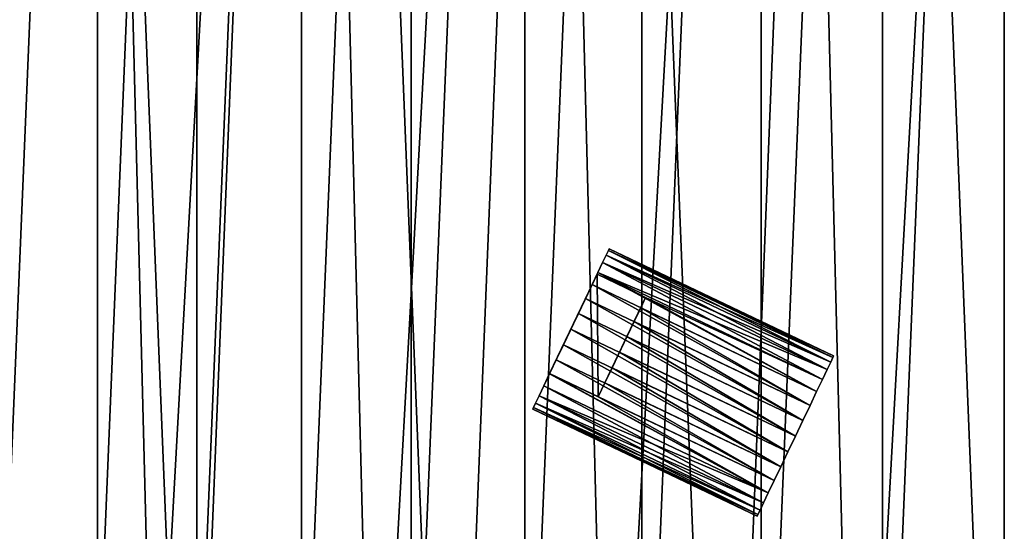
# Model space of a CAD drawing. Header units: millimetres. Extents: x 70 to 909, y -420 to 420.
# Tile 3 of 15: x 268 to 489, y -221 to -106. Entities that reach past the tile are written whole.
import ezdxf

# ---------------------------------------------------------------- set-up
doc = ezdxf.new("R2010")
doc.units = ezdxf.units.MM
doc.header["$LTSCALE"] = 25.4
doc.layers.get('0').update_dxf_attribs({"true_color": 0xff5454})

# ---------------------------------------------------------------- blocks, each defined once
blk = doc.blocks.new('MIST-8944.STL')
at = {"color": 7, "true_color": 0xffffff}
mesh = blk.add_polyface(dxfattribs=at)
corners = [(97.16, -47.61, 1.61), (102.27, 79.01, 1.61), (94.6, 15.91, 1.61), (109.88, -109.9, 1.61), (119.95, 140.07, 1.61), (132.42, -169.33, 1.61), (147.2, 197.5, 1.61), (164.21, -224.39, 1.61), (183.32, 249.82, 1.61), (204.41, -273.63, 1.61), (227.35, 295.66, 1.61), (251.99, -315.78, 1.61), (278.17, 333.85, 1.61), (305.72, -349.76, 1.61), (334.46, 363.39, 1.61), (364.2, -374.67, 1.61), (394.75, 383.52, 1.61), (425.92, -389.88, 1.61), (457.5, 393.72, 1.61), (489.28, -395, 1.61), (521.07, 393.72, 1.61), (552.65, -389.88, 1.61), (583.81, 383.52, 1.61), (614.37, -374.67, 1.61), (644.11, 363.39, 1.61), (672.85, -349.76, 1.61), (700.4, 333.85, 1.61), (726.58, -315.78, 1.61), (751.22, 295.66, 1.61), (774.16, -273.63, 1.61), (795.25, 249.82, 1.61), (814.36, -224.39, 1.61), (831.36, 197.5, 1.61), (846.15, -169.33, 1.61), (858.62, 140.07, 1.61), (868.69, -109.9, 1.61), (876.3, 79.01, 1.61), (881.4, -47.61, 1.61), (883.96, 15.91, 1.61)]
mesh.append_faces([[corners[k] for k in face] for face in [(0, 1, 2), (36, 37, 38)]], dxfattribs={"vtx0": -1, "color": 7})
mesh.append_faces([[corners[k] for k in face] for face in [(1, 3, 4), (4, 5, 6), (6, 7, 8), (8, 9, 10), (10, 11, 12), (12, 13, 14), (14, 15, 16), (16, 17, 18), (18, 19, 20), (20, 21, 22), (22, 23, 24), (24, 25, 26), (26, 27, 28), (28, 29, 30), (30, 31, 32), (32, 33, 34), (34, 35, 36)]], dxfattribs={"vtx0": -1, "vtx1": -1, "color": 7})
mesh.append_faces([[corners[k] for k in face] for face in [(1, 0, 3), (4, 3, 5), (6, 5, 7), (8, 7, 9), (10, 9, 11), (12, 11, 13), (14, 13, 15), (16, 15, 17), (18, 17, 19), (20, 19, 21), (22, 21, 23), (24, 23, 25), (26, 25, 27), (28, 27, 29), (30, 29, 31), (32, 31, 33), (34, 33, 35), (36, 35, 37)]], dxfattribs={"vtx0": -1, "vtx2": -1, "color": 7})
mesh = blk.add_polyface(dxfattribs=at)
corners = [(142.5, 47.34, 162.11), (143.9, 28.62, 162.11), (142.71, 0, 162.11), (147.44, 57.04, 162.11), (154.58, 102.35, 162.11), (153.32, 85.08, 162.11), (161.49, 112.53, 162.11), (175.34, 154.72, 162.11), (171.9, 139.22, 162.11), (184.48, 164.95, 162.11), (204.22, 203.07, 162.11), (199.14, 189.56, 162.11), (215.79, 212.87, 162.11), (240.49, 246.17, 162.11), (234.3, 234.73, 162.11), (254.56, 254.98, 162.11), (283.2, 282.89, 162.11), (276.41, 273.49, 162.11), (299.73, 290.14, 162.11), (331.25, 312.29, 162.11), (324.33, 304.8, 162.11), (350.07, 317.38, 162.11), (383.39, 333.6, 162.11), (376.75, 327.79, 162.11), (404.2, 335.97, 162.11), (438.27, 346.26, 162.11), (432.24, 341.85, 162.11), (460.66, 345.39, 162.11), (494.48, 349.96, 162.11), (489.28, 346.57, 162.11), (517.9, 345.39, 162.11), (550.55, 344.6, 162.11), (546.33, 341.85, 162.11), (574.36, 335.97, 162.11), (605.03, 330.31, 162.11), (601.81, 327.8, 162.11), (628.5, 317.38, 162.11), (656.52, 307.46, 162.11), (654.23, 304.8, 162.11), (678.84, 290.14, 162.11), (703.67, 276.66, 162.11), (702.15, 273.5, 162.11), (724.01, 254.98, 162.11), (745.27, 238.68, 162.11), (744.27, 234.73, 162.11), (762.78, 212.87, 162.11), (780.25, 194.53, 162.11), (779.42, 189.56, 162.11), (794.09, 164.95, 162.11), (807.68, 145.34, 162.11), (806.67, 139.22, 162.11), (817.08, 112.53, 162.11), (826.87, 92.38, 162.11), (825.25, 85.08, 162.11), (831.13, 57.05, 162.11), (837.32, 37.03, 162.11), (834.67, 28.62, 162.11), (835.86, 0, 162.11), (139.4, -8.9, 162.11), (145.36, -64.91, 162.11), (143.9, -28.62, 162.11), (147.44, -57.05, 162.11), (160.22, -119.24, 162.11), (153.32, -85.08, 162.11), (161.49, -112.53, 162.11), (183.61, -170.48, 162.11), (171.9, -139.22, 162.11), (184.48, -164.95, 162.11), (214.92, -217.31, 162.11), (199.15, -189.56, 162.11), (215.79, -212.87, 162.11), (253.33, -258.51, 162.11), (234.3, -234.73, 162.11), (254.56, -254.98, 162.11), (297.85, -293.01, 162.11), (276.42, -273.5, 162.11), (299.73, -290.14, 162.11), (347.33, -319.92, 162.11), (324.34, -304.8, 162.11), (350.07, -317.38, 162.11), (400.49, -338.55, 162.11), (376.75, -327.8, 162.11), (404.21, -335.97, 162.11), (455.95, -348.41, 162.11), (432.24, -341.85, 162.11), (460.67, -345.39, 162.11), (512.27, -349.24, 162.11), (489.29, -346.57, 162.11), (517.91, -345.39, 162.11), (567.99, -341.03, 162.11), (546.33, -341.85, 162.11), (574.36, -335.97, 162.11), (621.68, -323.99, 162.11), (601.82, -327.79, 162.11), (628.5, -317.38, 162.11), (671.94, -298.56, 162.11), (654.24, -304.8, 162.11), (678.84, -290.14, 162.11), (717.47, -265.39, 162.11), (702.16, -273.49, 162.11), (724.01, -254.98, 162.11), (757.08, -225.35, 162.11), (744.27, -234.73, 162.11), (762.78, -212.87, 162.11), (789.76, -179.48, 162.11), (779.42, -189.56, 162.11), (794.09, -164.95, 162.11), (814.66, -128.95, 162.11), (806.67, -139.22, 162.11), (817.08, -112.53, 162.11), (831.13, -75.09, 162.11), (825.25, -85.08, 162.11), (831.13, -57.04, 162.11), (834.67, -28.62, 162.11), (838.75, -19.28, 162.11)]
mesh.append_faces([[corners[k] for k in face] for face in [(1, 0, 3), (3, 4, 5), (5, 4, 6), (6, 7, 8), (8, 7, 9), (9, 10, 11), (11, 10, 12), (12, 13, 14), (14, 13, 15), (15, 16, 17), (17, 16, 18), (18, 19, 20), (20, 19, 21), (21, 22, 23), (23, 22, 24), (24, 25, 26), (26, 25, 27), (27, 28, 29), (29, 28, 30), (30, 31, 32), (32, 31, 33), (33, 34, 35), (35, 34, 36), (36, 37, 38), (38, 37, 39), (39, 40, 41), (41, 40, 42), (42, 43, 44), (44, 43, 45), (45, 46, 47), (47, 46, 48), (48, 49, 50), (50, 49, 51), (51, 52, 53), (53, 52, 54), (54, 55, 56), (56, 55, 57), (58, 2, 59), (59, 61, 62), (62, 64, 65), (65, 67, 68), (68, 70, 71), (71, 73, 74), (74, 76, 77), (77, 79, 80), (80, 82, 83), (83, 85, 86), (86, 88, 89), (89, 91, 92), (92, 94, 95), (95, 97, 98), (98, 100, 101), (101, 103, 104), (104, 106, 107), (107, 109, 110), (110, 113, 114), (114, 57, 55)]], dxfattribs={"vtx0": -1, "vtx1": -1, "color": 7})
mesh.append_faces([[corners[k] for k in face] for face in [(0, 1, 2), (3, 0, 4), (6, 4, 7), (9, 7, 10), (12, 10, 13), (15, 13, 16), (18, 16, 19), (21, 19, 22), (24, 22, 25), (27, 25, 28), (30, 28, 31), (33, 31, 34), (36, 34, 37), (39, 37, 40), (42, 40, 43), (45, 43, 46), (48, 46, 49), (51, 49, 52), (54, 52, 55), (2, 58, 0), (59, 2, 60), (59, 60, 61), (62, 61, 63), (62, 63, 64), (65, 64, 66), (65, 66, 67), (68, 67, 69), (68, 69, 70), (71, 70, 72), (71, 72, 73), (74, 73, 75), (74, 75, 76), (77, 76, 78), (77, 78, 79), (80, 79, 81), (80, 81, 82), (83, 82, 84), (83, 84, 85), (86, 85, 87), (86, 87, 88), (89, 88, 90), (89, 90, 91), (92, 91, 93), (92, 93, 94), (95, 94, 96), (95, 96, 97), (98, 97, 99), (98, 99, 100), (101, 100, 102), (101, 102, 103), (104, 103, 105), (104, 105, 106), (107, 106, 108), (107, 108, 109), (110, 109, 111), (110, 111, 112), (110, 112, 113), (114, 113, 57)]], dxfattribs={"vtx0": -1, "vtx2": -1, "color": 7})
mesh = blk.add_polyface(dxfattribs=at)
corners = [(145.36, -64.91, 162.9), (142.5, 47.34, 162.9), (139.4, -8.9, 162.9), (154.58, 102.35, 162.9), (160.22, -119.24, 162.9), (175.34, 154.72, 162.9), (183.61, -170.48, 162.9), (204.22, 203.07, 162.9), (214.92, -217.31, 162.9), (240.49, 246.17, 162.9), (253.33, -258.51, 162.9), (283.2, 282.89, 162.9), (297.85, -293.01, 162.9), (331.25, 312.29, 162.9), (347.33, -319.92, 162.9), (383.39, 333.6, 162.9), (400.49, -338.55, 162.9), (438.27, 346.26, 162.9), (455.95, -348.41, 162.9), (494.48, 349.96, 162.9), (512.27, -349.24, 162.9), (550.55, 344.6, 162.9), (567.99, -341.03, 162.9), (605.03, 330.31, 162.9), (621.68, -323.99, 162.9), (656.52, 307.46, 162.9), (671.94, -298.56, 162.9), (703.67, 276.66, 162.9), (717.47, -265.39, 162.9), (745.27, 238.68, 162.9), (757.08, -225.35, 162.9), (780.25, 194.53, 162.9), (789.76, -179.48, 162.9), (807.68, 145.34, 162.9), (814.66, -128.95, 162.9), (826.87, 92.38, 162.9), (831.13, -75.09, 162.9), (837.32, 37.03, 162.9), (838.75, -19.28, 162.9)]
mesh.append_faces([[corners[k] for k in face] for face in [(0, 1, 2), (37, 36, 38)]], dxfattribs={"vtx0": -1, "color": 7})
mesh.append_faces([[corners[k] for k in face] for face in [(1, 0, 3), (3, 4, 5), (5, 6, 7), (7, 8, 9), (9, 10, 11), (11, 12, 13), (13, 14, 15), (15, 16, 17), (17, 18, 19), (19, 20, 21), (21, 22, 23), (23, 24, 25), (25, 26, 27), (27, 28, 29), (29, 30, 31), (31, 32, 33), (33, 34, 35), (35, 36, 37)]], dxfattribs={"vtx0": -1, "vtx1": -1, "color": 7})
mesh.append_faces([[corners[k] for k in face] for face in [(3, 0, 4), (5, 4, 6), (7, 6, 8), (9, 8, 10), (11, 10, 12), (13, 12, 14), (15, 14, 16), (17, 16, 18), (19, 18, 20), (21, 20, 22), (23, 22, 24), (25, 24, 26), (27, 26, 28), (29, 28, 30), (31, 30, 32), (33, 32, 34), (35, 34, 36)]], dxfattribs={"vtx0": -1, "vtx2": -1, "color": 7})
mesh = blk.add_polyface(dxfattribs=at)
corners = [(157.95, 27.45, 154.11), (157.95, -27.46, 154.11), (156.81, 0, 154.11), (161.34, 54.72, 154.11), (161.35, -54.73, 154.11), (166.98, 81.62, 154.11), (166.98, -81.62, 154.11), (174.82, 107.95, 154.11), (174.83, -107.96, 154.11), (184.81, 133.55, 154.11), (184.81, -133.55, 154.11), (196.88, 158.24, 154.11), (196.88, -158.24, 154.11), (210.95, 181.84, 154.11), (210.95, -181.85, 154.11), (226.91, 204.21, 154.11), (226.92, -204.21, 154.11), (244.67, 225.18, 154.11), (244.68, -225.18, 154.11), (264.1, 244.61, 154.11), (264.11, -244.61, 154.11), (285.07, 262.37, 154.11), (285.08, -262.37, 154.11), (307.44, 278.34, 154.11), (307.44, -278.34, 154.11), (331.04, 292.4, 154.11), (331.05, -292.4, 154.11), (355.73, 304.47, 154.11), (355.73, -304.47, 154.11), (381.33, 314.46, 154.11), (381.33, -314.46, 154.11), (407.67, 322.3, 154.11), (407.67, -322.3, 154.11), (434.56, 327.94, 154.11), (434.56, -327.94, 154.11), (461.83, 331.34, 154.11), (461.83, -331.34, 154.11), (489.28, 332.47, 154.11), (489.29, -332.47, 154.11), (516.74, 331.34, 154.11), (516.74, -331.34, 154.11), (544.01, 327.94, 154.11), (544.01, -327.94, 154.11), (570.9, 322.3, 154.11), (570.9, -322.3, 154.11), (597.24, 314.46, 154.11), (597.24, -314.46, 154.11), (622.84, 304.47, 154.11), (622.84, -304.47, 154.11), (647.52, 292.4, 154.11), (647.53, -292.4, 154.11), (671.13, 278.34, 154.11), (671.13, -278.34, 154.11), (693.49, 262.37, 154.11), (693.5, -262.37, 154.11), (714.46, 244.61, 154.11), (714.46, -244.61, 154.11), (733.89, 225.18, 154.11), (733.89, -225.18, 154.11), (751.65, 204.21, 154.11), (751.65, -204.21, 154.11), (767.62, 181.85, 154.11), (767.62, -181.84, 154.11), (781.69, 158.24, 154.11), (781.69, -158.24, 154.11), (793.75, 133.55, 154.11), (793.76, -133.55, 154.11), (803.74, 107.96, 154.11), (803.74, -107.95, 154.11), (811.58, 81.62, 154.11), (811.59, -81.62, 154.11), (817.22, 54.73, 154.11), (817.22, -54.72, 154.11), (820.62, 27.46, 154.11), (820.62, -27.45, 154.11), (821.76, 0, 154.11)]
mesh.append_faces([[corners[k] for k in face] for face in [(0, 1, 2), (74, 73, 75)]], dxfattribs={"vtx0": -1, "color": 7})
mesh.append_faces([[corners[k] for k in face] for face in [(1, 3, 4), (4, 5, 6), (6, 7, 8), (8, 9, 10), (10, 11, 12), (12, 13, 14), (14, 15, 16), (16, 17, 18), (18, 19, 20), (20, 21, 22), (22, 23, 24), (24, 25, 26), (26, 27, 28), (28, 29, 30), (30, 31, 32), (32, 33, 34), (34, 35, 36), (36, 37, 38), (38, 39, 40), (40, 41, 42), (42, 43, 44), (44, 45, 46), (46, 47, 48), (48, 49, 50), (50, 51, 52), (52, 53, 54), (54, 55, 56), (56, 57, 58), (58, 59, 60), (60, 61, 62), (62, 63, 64), (64, 65, 66), (66, 67, 68), (68, 69, 70), (70, 71, 72), (72, 73, 74)]], dxfattribs={"vtx0": -1, "vtx1": -1, "color": 7})
mesh.append_faces([[corners[k] for k in face] for face in [(1, 0, 3), (4, 3, 5), (6, 5, 7), (8, 7, 9), (10, 9, 11), (12, 11, 13), (14, 13, 15), (16, 15, 17), (18, 17, 19), (20, 19, 21), (22, 21, 23), (24, 23, 25), (26, 25, 27), (28, 27, 29), (30, 29, 31), (32, 31, 33), (34, 33, 35), (36, 35, 37), (38, 37, 39), (40, 39, 41), (42, 41, 43), (44, 43, 45), (46, 45, 47), (48, 47, 49), (50, 49, 51), (52, 51, 53), (54, 53, 55), (56, 55, 57), (58, 57, 59), (60, 59, 61), (62, 61, 63), (64, 63, 65), (66, 65, 67), (68, 67, 69), (70, 69, 71), (72, 71, 73)]], dxfattribs={"vtx0": -1, "vtx2": -1, "color": 7})
at = {"color": 0}
mesh = blk.add_polyface(dxfattribs=at)
corners = [(397.59, -163.04, 111.6), (386.89, -185.47, 100.21), (386.89, -185.47, 111.6), (386.91, -185.42, 66.99), (388.4, -182.3, 65.14), (390.02, -178.91, 64.01), (391.7, -175.39, 63.62), (393.38, -171.87, 64.01), (394.99, -168.48, 65.14), (396.48, -165.36, 66.99), (397.59, -163.04, 98.21), (397.78, -162.63, 69.48), (397.78, -162.63, 97.76), (398.85, -160.38, 94.73), (398.85, -160.38, 72.51), (399.65, -158.71, 91.28), (399.65, -158.71, 75.97), (400.14, -157.69, 87.52), (400.14, -157.69, 79.72), (400.31, -157.34, 83.62), (383.25, -193.1, 87.52), (383.25, -193.1, 79.72), (383.09, -193.44, 83.62), (383.74, -192.07, 91.28), (383.74, -192.07, 75.97), (384.54, -190.4, 94.73), (384.54, -190.4, 72.51), (385.61, -188.15, 97.76), (385.61, -188.15, 69.48)]
mesh.append_faces([[corners[k] for k in face] for face in [(0, 1, 2), (18, 17, 19), (20, 21, 22)]], dxfattribs={"vtx0": -1, "color": 0})
mesh.append_faces([[corners[k] for k in face] for face in [(3, 0, 4), (4, 0, 5), (5, 0, 6), (6, 0, 7), (7, 0, 8), (8, 0, 9), (9, 10, 11), (11, 13, 14), (14, 15, 16), (16, 17, 18), (21, 23, 24), (24, 25, 26), (26, 27, 28), (28, 1, 3)]], dxfattribs={"vtx0": -1, "vtx1": -1, "color": 0})
mesh.append_faces([[corners[k] for k in face] for face in [(1, 0, 3)]], dxfattribs={"vtx0": -1, "vtx1": -1, "vtx2": -1, "color": 0})
mesh.append_faces([[corners[k] for k in face] for face in [(9, 0, 10), (11, 10, 12), (11, 12, 13), (14, 13, 15), (16, 15, 17), (21, 20, 23), (24, 23, 25), (26, 25, 27), (28, 27, 1)]], dxfattribs={"vtx0": -1, "vtx2": -1, "color": 0})
mesh = blk.add_polyface(dxfattribs=at)
corners = [(400.14, -157.69, 87.52), (450.85, -181.45, 83.62), (400.31, -157.34, 83.62), (450.69, -181.79, 87.52)]
mesh.append_faces([[corners[k] for k in face] for face in [(0, 1, 2), (1, 0, 3)]], dxfattribs={"vtx0": -1, "color": 0})
mesh = blk.add_polyface(dxfattribs=at)
corners = [(400.31, -157.34, 83.62), (450.69, -181.79, 79.72), (400.14, -157.69, 79.72), (450.85, -181.45, 83.62)]
mesh.append_faces([[corners[k] for k in face] for face in [(0, 1, 2), (1, 0, 3)]], dxfattribs={"vtx0": -1, "color": 0})
mesh = blk.add_polyface(dxfattribs=at)
corners = [(398.85, -160.38, 94.73), (450.2, -182.82, 91.28), (399.65, -158.71, 91.28), (449.4, -184.49, 94.73)]
mesh.append_faces([[corners[k] for k in face] for face in [(0, 1, 2), (1, 0, 3)]], dxfattribs={"vtx0": -1, "color": 0})
mesh = blk.add_polyface(dxfattribs=at)
corners = [(399.65, -158.71, 75.97), (449.4, -184.49, 72.51), (398.85, -160.38, 72.51), (450.2, -182.82, 75.97)]
mesh.append_faces([[corners[k] for k in face] for face in [(0, 1, 2), (1, 0, 3)]], dxfattribs={"vtx0": -1, "color": 0})
mesh = blk.add_polyface(dxfattribs=at)
corners = [(399.65, -158.71, 91.28), (450.69, -181.79, 87.52), (400.14, -157.69, 87.52), (450.2, -182.82, 91.28)]
mesh.append_faces([[corners[k] for k in face] for face in [(0, 1, 2), (1, 0, 3)]], dxfattribs={"vtx0": -1, "color": 0})
mesh = blk.add_polyface(dxfattribs=at)
corners = [(400.14, -157.69, 79.72), (450.2, -182.82, 75.97), (399.65, -158.71, 75.97), (450.69, -181.79, 79.72)]
mesh.append_faces([[corners[k] for k in face] for face in [(0, 1, 2), (1, 0, 3)]], dxfattribs={"vtx0": -1, "color": 0})
mesh = blk.add_polyface(dxfattribs=at)
corners = [(397.78, -162.63, 97.76), (449.4, -184.49, 94.73), (398.85, -160.38, 94.73), (448.33, -186.73, 97.76)]
mesh.append_faces([[corners[k] for k in face] for face in [(0, 1, 2), (1, 0, 3)]], dxfattribs={"vtx0": -1, "color": 0})
mesh = blk.add_polyface(dxfattribs=at)
corners = [(398.85, -160.38, 72.51), (448.33, -186.73, 69.48), (397.78, -162.63, 69.48), (449.4, -184.49, 72.51)]
mesh.append_faces([[corners[k] for k in face] for face in [(0, 1, 2), (1, 0, 3)]], dxfattribs={"vtx0": -1, "color": 0})
mesh = blk.add_polyface(dxfattribs=at)
corners = [(397.83, -190.69, 111.6), (397.59, -163.04, 111.6), (386.89, -185.47, 111.6), (408.53, -168.26, 111.6)]
mesh.append_faces([[corners[k] for k in face] for face in [(0, 1, 2), (1, 0, 3)]], dxfattribs={"vtx0": -1, "color": 0})
mesh = blk.add_polyface(dxfattribs=at)
corners = [(397.78, -162.63, 69.48), (447.02, -189.47, 66.99), (396.48, -165.36, 66.99), (448.33, -186.73, 69.48)]
mesh.append_faces([[corners[k] for k in face] for face in [(0, 1, 2), (1, 0, 3)]], dxfattribs={"vtx0": -1, "color": 0})
mesh = blk.add_polyface(dxfattribs=at)
corners = [(408.53, -168.26, 98.21), (397.78, -162.63, 97.76), (397.59, -163.04, 98.21), (448.33, -186.73, 97.76)]
mesh.append_faces([[corners[k] for k in face] for face in [(0, 1, 2), (1, 0, 3)]], dxfattribs={"vtx0": -1, "color": 0})
mesh = blk.add_polyface(dxfattribs=at)
corners = [(397.59, -163.04, 111.6), (408.53, -168.26, 98.21), (397.59, -163.04, 98.21), (408.53, -168.26, 111.6)]
mesh.append_faces([[corners[k] for k in face] for face in [(0, 1, 2), (1, 0, 3)]], dxfattribs={"vtx0": -1, "color": 0})
mesh = blk.add_polyface(dxfattribs=at)
corners = [(396.48, -165.36, 66.99), (445.54, -192.59, 65.14), (394.99, -168.48, 65.14), (447.02, -189.47, 66.99)]
mesh.append_faces([[corners[k] for k in face] for face in [(0, 1, 2), (1, 0, 3)]], dxfattribs={"vtx0": -1, "color": 0})
mesh = blk.add_polyface(dxfattribs=at)
corners = [(394.99, -168.48, 65.14), (443.92, -195.98, 64.01), (393.38, -171.87, 64.01), (445.54, -192.59, 65.14)]
mesh.append_faces([[corners[k] for k in face] for face in [(0, 1, 2), (1, 0, 3)]], dxfattribs={"vtx0": -1, "color": 0})
mesh = blk.add_polyface(dxfattribs=at)
corners = [(397.86, -190.64, 100.25), (397.83, -190.69, 111.6), (397.83, -190.69, 100.21), (399.35, -187.52, 102.1), (408.53, -168.26, 111.6), (400.96, -184.13, 103.24), (402.64, -180.61, 103.62), (404.32, -177.09, 103.24), (405.94, -173.7, 102.1), (407.42, -170.58, 100.25), (408.53, -168.26, 98.21)]
mesh.append_faces([[corners[k] for k in face] for face in [(0, 1, 2), (4, 9, 10)]], dxfattribs={"vtx0": -1, "color": 0})
mesh.append_faces([[corners[k] for k in face] for face in [(1, 3, 4)]], dxfattribs={"vtx0": -1, "vtx1": -1, "color": 0})
mesh.append_faces([[corners[k] for k in face] for face in [(1, 0, 3), (4, 3, 5), (4, 5, 6), (4, 6, 7), (4, 7, 8), (4, 8, 9)]], dxfattribs={"vtx0": -1, "vtx2": -1, "color": 0})
mesh = blk.add_polyface(dxfattribs=at)
corners = [(447.02, -189.47, 100.25), (408.53, -168.26, 98.21), (407.42, -170.58, 100.25)]
mesh.append_faces([[corners[k] for k in face] for face in [(0, 1, 2)]], dxfattribs={"color": 0})
mesh = blk.add_polyface(dxfattribs=at)
corners = [(448.33, -186.73, 97.76), (408.53, -168.26, 98.21), (447.02, -189.47, 100.25)]
mesh.append_faces([[corners[k] for k in face] for face in [(0, 1, 2)]], dxfattribs={"color": 0})
mesh = blk.add_polyface(dxfattribs=at)
corners = [(445.54, -192.59, 102.1), (407.42, -170.58, 100.25), (405.94, -173.7, 102.1), (447.02, -189.47, 100.25)]
mesh.append_faces([[corners[k] for k in face] for face in [(0, 1, 2), (1, 0, 3)]], dxfattribs={"vtx0": -1, "color": 0})
mesh = blk.add_polyface(dxfattribs=at)
corners = [(393.38, -171.87, 64.01), (442.24, -199.5, 63.62), (391.7, -175.39, 63.62), (443.92, -195.98, 64.01)]
mesh.append_faces([[corners[k] for k in face] for face in [(0, 1, 2), (1, 0, 3)]], dxfattribs={"vtx0": -1, "color": 0})
mesh = blk.add_polyface(dxfattribs=at)
corners = [(443.92, -195.98, 103.24), (405.94, -173.7, 102.1), (404.32, -177.09, 103.24), (445.54, -192.59, 102.1)]
mesh.append_faces([[corners[k] for k in face] for face in [(0, 1, 2), (1, 0, 3)]], dxfattribs={"vtx0": -1, "color": 0})
mesh = blk.add_polyface(dxfattribs=at)
corners = [(391.7, -175.39, 63.62), (440.56, -203.02, 64.01), (390.02, -178.91, 64.01), (442.24, -199.5, 63.62)]
mesh.append_faces([[corners[k] for k in face] for face in [(0, 1, 2), (1, 0, 3)]], dxfattribs={"vtx0": -1, "color": 0})
mesh = blk.add_polyface(dxfattribs=at)
corners = [(442.24, -199.5, 103.62), (404.32, -177.09, 103.24), (402.64, -180.61, 103.62), (443.92, -195.98, 103.24)]
mesh.append_faces([[corners[k] for k in face] for face in [(0, 1, 2), (1, 0, 3)]], dxfattribs={"vtx0": -1, "color": 0})
mesh = blk.add_polyface(dxfattribs=at)
corners = [(390.02, -178.91, 64.01), (438.95, -206.41, 65.14), (388.4, -182.3, 65.14), (440.56, -203.02, 64.01)]
mesh.append_faces([[corners[k] for k in face] for face in [(0, 1, 2), (1, 0, 3)]], dxfattribs={"vtx0": -1, "color": 0})
mesh = blk.add_polyface(dxfattribs=at)
corners = [(440.56, -203.02, 103.24), (402.64, -180.61, 103.62), (400.96, -184.13, 103.24), (442.24, -199.5, 103.62)]
mesh.append_faces([[corners[k] for k in face] for face in [(0, 1, 2), (1, 0, 3)]], dxfattribs={"vtx0": -1, "color": 0})
mesh = blk.add_polyface(dxfattribs=at)
corners = [(433.8, -217.2, 79.72), (433.8, -217.2, 87.52), (433.63, -217.55, 83.62), (434.29, -216.18, 75.97), (434.29, -216.18, 91.28), (435.08, -214.51, 72.51), (435.08, -214.51, 94.73), (436.15, -212.26, 69.48), (436.15, -212.26, 97.76), (437.46, -209.53, 66.99), (437.46, -209.53, 100.25), (438.95, -206.41, 65.14), (438.95, -206.41, 102.1), (440.56, -203.02, 64.01), (440.56, -203.02, 103.24), (442.24, -199.5, 63.62), (442.24, -199.5, 103.62), (443.92, -195.98, 64.01), (443.92, -195.98, 103.24), (445.54, -192.59, 65.14), (445.54, -192.59, 102.1), (447.02, -189.47, 66.99), (447.02, -189.47, 100.25), (448.33, -186.73, 69.48), (448.33, -186.73, 97.76), (449.4, -184.49, 72.51), (449.4, -184.49, 94.73), (450.2, -182.82, 75.97), (450.2, -182.82, 91.28), (450.69, -181.79, 79.72), (450.69, -181.79, 87.52), (450.85, -181.45, 83.62)]
mesh.append_faces([[corners[k] for k in face] for face in [(0, 1, 2), (30, 29, 31)]], dxfattribs={"vtx0": -1, "color": 0})
mesh.append_faces([[corners[k] for k in face] for face in [(1, 3, 4), (4, 5, 6), (6, 7, 8), (8, 9, 10), (10, 11, 12), (12, 13, 14), (14, 15, 16), (16, 17, 18), (18, 19, 20), (20, 21, 22), (22, 23, 24), (24, 25, 26), (26, 27, 28), (28, 29, 30)]], dxfattribs={"vtx0": -1, "vtx1": -1, "color": 0})
mesh.append_faces([[corners[k] for k in face] for face in [(1, 0, 3), (4, 3, 5), (6, 5, 7), (8, 7, 9), (10, 9, 11), (12, 11, 13), (14, 13, 15), (16, 15, 17), (18, 17, 19), (20, 19, 21), (22, 21, 23), (24, 23, 25), (26, 25, 27), (28, 27, 29)]], dxfattribs={"vtx0": -1, "vtx2": -1, "color": 0})
mesh = blk.add_polyface(dxfattribs=at)
corners = [(388.4, -182.3, 65.14), (437.46, -209.53, 66.99), (386.91, -185.42, 66.99), (438.95, -206.41, 65.14)]
mesh.append_faces([[corners[k] for k in face] for face in [(0, 1, 2), (1, 0, 3)]], dxfattribs={"vtx0": -1, "color": 0})
mesh = blk.add_polyface(dxfattribs=at)
corners = [(386.91, -185.42, 66.99), (436.15, -212.26, 69.48), (385.61, -188.15, 69.48), (437.46, -209.53, 66.99)]
mesh.append_faces([[corners[k] for k in face] for face in [(0, 1, 2), (1, 0, 3)]], dxfattribs={"vtx0": -1, "color": 0})
mesh = blk.add_polyface(dxfattribs=at)
corners = [(436.15, -212.26, 97.76), (386.89, -185.47, 100.21), (385.61, -188.15, 97.76), (397.83, -190.69, 100.21)]
mesh.append_faces([[corners[k] for k in face] for face in [(0, 1, 2), (1, 0, 3)]], dxfattribs={"vtx0": -1, "color": 0})
mesh = blk.add_polyface(dxfattribs=at)
corners = [(397.83, -190.69, 111.6), (386.89, -185.47, 100.21), (397.83, -190.69, 100.21), (386.89, -185.47, 111.6)]
mesh.append_faces([[corners[k] for k in face] for face in [(0, 1, 2), (1, 0, 3)]], dxfattribs={"vtx0": -1, "color": 0})
mesh = blk.add_polyface(dxfattribs=at)
corners = [(438.95, -206.41, 102.1), (400.96, -184.13, 103.24), (399.35, -187.52, 102.1), (440.56, -203.02, 103.24)]
mesh.append_faces([[corners[k] for k in face] for face in [(0, 1, 2), (1, 0, 3)]], dxfattribs={"vtx0": -1, "color": 0})
mesh = blk.add_polyface(dxfattribs=at)
corners = [(435.08, -214.51, 72.51), (385.61, -188.15, 69.48), (436.15, -212.26, 69.48), (384.54, -190.4, 72.51)]
mesh.append_faces([[corners[k] for k in face] for face in [(0, 1, 2), (1, 0, 3)]], dxfattribs={"vtx0": -1, "color": 0})
mesh = blk.add_polyface(dxfattribs=at)
corners = [(436.15, -212.26, 97.76), (384.54, -190.4, 94.73), (435.08, -214.51, 94.73), (385.61, -188.15, 97.76)]
mesh.append_faces([[corners[k] for k in face] for face in [(0, 1, 2), (1, 0, 3)]], dxfattribs={"vtx0": -1, "color": 0})
mesh = blk.add_polyface(dxfattribs=at)
corners = [(437.46, -209.53, 100.25), (399.35, -187.52, 102.1), (397.86, -190.64, 100.25), (438.95, -206.41, 102.1)]
mesh.append_faces([[corners[k] for k in face] for face in [(0, 1, 2), (1, 0, 3)]], dxfattribs={"vtx0": -1, "color": 0})
mesh = blk.add_polyface(dxfattribs=at)
corners = [(434.29, -216.18, 75.97), (384.54, -190.4, 72.51), (435.08, -214.51, 72.51), (383.74, -192.07, 75.97)]
mesh.append_faces([[corners[k] for k in face] for face in [(0, 1, 2), (1, 0, 3)]], dxfattribs={"vtx0": -1, "color": 0})
mesh = blk.add_polyface(dxfattribs=at)
corners = [(435.08, -214.51, 94.73), (383.74, -192.07, 91.28), (434.29, -216.18, 91.28), (384.54, -190.4, 94.73)]
mesh.append_faces([[corners[k] for k in face] for face in [(0, 1, 2), (1, 0, 3)]], dxfattribs={"vtx0": -1, "color": 0})
mesh = blk.add_polyface(dxfattribs=at)
corners = [(436.15, -212.26, 97.76), (397.86, -190.64, 100.25), (397.83, -190.69, 100.21)]
mesh.append_faces([[corners[k] for k in face] for face in [(0, 1, 2)]], dxfattribs={"color": 0})
mesh = blk.add_polyface(dxfattribs=at)
corners = [(437.46, -209.53, 100.25), (397.86, -190.64, 100.25), (436.15, -212.26, 97.76)]
mesh.append_faces([[corners[k] for k in face] for face in [(0, 1, 2)]], dxfattribs={"color": 0})
mesh = blk.add_polyface(dxfattribs=at)
corners = [(433.8, -217.2, 79.72), (383.74, -192.07, 75.97), (434.29, -216.18, 75.97), (383.25, -193.1, 79.72)]
mesh.append_faces([[corners[k] for k in face] for face in [(0, 1, 2), (1, 0, 3)]], dxfattribs={"vtx0": -1, "color": 0})
mesh = blk.add_polyface(dxfattribs=at)
corners = [(434.29, -216.18, 91.28), (383.25, -193.1, 87.52), (433.8, -217.2, 87.52), (383.74, -192.07, 91.28)]
mesh.append_faces([[corners[k] for k in face] for face in [(0, 1, 2), (1, 0, 3)]], dxfattribs={"vtx0": -1, "color": 0})
mesh = blk.add_polyface(dxfattribs=at)
corners = [(433.63, -217.55, 83.62), (383.25, -193.1, 79.72), (433.8, -217.2, 79.72), (383.09, -193.44, 83.62)]
mesh.append_faces([[corners[k] for k in face] for face in [(0, 1, 2), (1, 0, 3)]], dxfattribs={"vtx0": -1, "color": 0})
mesh = blk.add_polyface(dxfattribs=at)
corners = [(433.8, -217.2, 87.52), (383.09, -193.44, 83.62), (433.63, -217.55, 83.62), (383.25, -193.1, 87.52)]
mesh.append_faces([[corners[k] for k in face] for face in [(0, 1, 2), (1, 0, 3)]], dxfattribs={"vtx0": -1, "color": 0})

msp = doc.modelspace()

# ---------------------------------------------------------------- block references
at = {"color": 0}
msp.add_blockref('MIST-8944.STL', (0, 0), dxfattribs=at)

doc.saveas('drawing.dxf')
